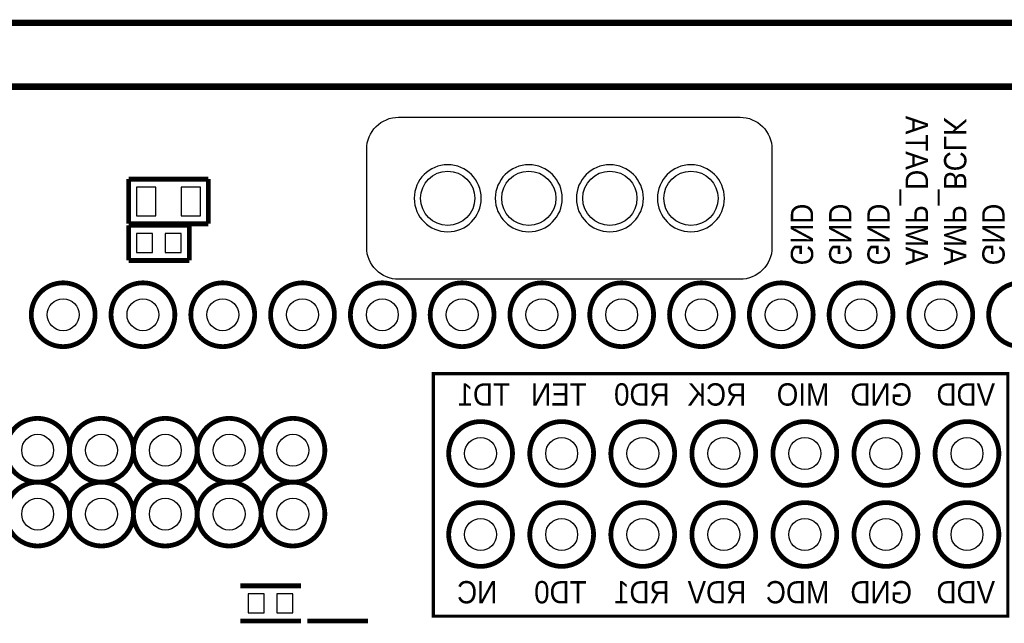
# Model space of a CAD drawing. Extents: x -7 to 124, y -15 to 152.
# Tile 4 of 9: x 41 to 72, y 58 to 77. Entities that reach past the tile are written whole.
import ezdxf

# ---------------------------------------------------------------- set-up
doc = ezdxf.new("R2010")
doc.units = 0
for name, color, linetype in [('BOARD', 6, 'CONTINUOUS'), ('PAD', 52, 'CONTINUOUS'), ('SILK', 120, 'CONTINUOUS')]:
    doc.layers.add(name, color=color, linetype=linetype)

msp = doc.modelspace()

# ---------------------------------------------------------------- linework, layer by layer
at = {"layer": 'BOARD', "const_width": 0.2}
msp.add_lwpolyline([(105.7498, 77.0001), (31.75, 77.0001)], dxfattribs=at)
msp.add_lwpolyline([(10.2502, 70.0001), (10.2502, 74.0001, -0.414214), (11.2502, 75.0001), (85.25, 75.0001, -0.414214), (86.25, 74.0001), (86.25, 70.0001)], format="xyb", dxfattribs=at)
at = {"layer": 'PAD'}
for points in [[(45.10005, 71.84995), (45.10005, 70.95005), (45.69995, 70.95005), (45.69995, 71.84995)], [(46.50005, 71.84995), (46.50005, 70.95005), (47.09995, 70.95005), (47.09995, 71.84995)], [(45.6, 69.8), (45.6, 70.3999), (45.0999, 70.3999), (45.0999, 69.8)], [(46.5002, 69.8), (46.5002, 70.3999), (46.0001, 70.3999), (46.0001, 69.8)], [(48.59985, 59.09995), (48.59985, 58.50005), (49.09995, 58.50005), (49.09995, 59.09995)], [(49.50005, 59.09995), (49.50005, 58.50005), (50.00015, 58.50005), (50.00015, 59.09995)]]:
    msp.add_lwpolyline(points, close=True, dxfattribs=at)
for centre, radius in [((54.85, 71.5), 0.85), ((57.39, 71.5), 0.85), ((59.93, 71.5), 0.85), ((62.47, 71.5), 0.85), ((42.8, 67.85), 0.5), ((45.3, 67.85), 0.5), ((47.8, 67.85), 0.5), ((50.3, 67.85), 0.5), ((52.8, 67.85), 0.5), ((55.3, 67.85), 0.5), ((57.8, 67.85), 0.5), ((60.3, 67.85), 0.5), ((62.8, 67.85), 0.5), ((65.3, 67.85), 0.5), ((67.8, 67.85), 0.5), ((70.3, 67.85), 0.5), ((42, 63.6), 0.5), ((44, 63.6), 0.5), ((46, 63.6), 0.5), ((48, 63.6), 0.5), ((50, 63.6), 0.5), ((55.88, 63.5), 0.5), ((58.42, 63.5), 0.5), ((60.96, 63.5), 0.5), ((63.5, 63.5), 0.5), ((66.04, 63.5), 0.5), ((68.58, 63.5), 0.5), ((71.12, 63.5), 0.5), ((42, 61.6), 0.5), ((44, 61.6), 0.5), ((46, 61.6), 0.5), ((48, 61.6), 0.5), ((50, 61.6), 0.5), ((55.88, 60.96), 0.5), ((58.42, 60.96), 0.5), ((60.96, 60.96), 0.5), ((63.5, 60.96), 0.5), ((66.04, 60.96), 0.5), ((68.58, 60.96), 0.5), ((71.12, 60.96), 0.5)]:
    msp.add_circle(centre, radius, dxfattribs=at)
at = {"layer": 'SILK'}
for points in [[(52.31, 73.04, -0.414214), (53.31, 74.04), (64.01, 74.04, -0.414214), (65.01, 73.04), (65.01, 69.96, -0.414214), (64.01, 68.96), (53.31, 68.96, -0.414214), (52.31, 69.96)], [(55.9, 71.5, 1), (53.8, 71.5, 1)], [(58.44, 71.5, 1), (56.34, 71.5, 1)], [(60.98, 71.5, 1), (58.88, 71.5, 1)], [(63.52, 71.5, 1), (61.42, 71.5, 1)]]:
    msp.add_lwpolyline(points, format="xyb", close=True, dxfattribs=at)
for points, const_width in [([(44.8501, 70.7), (44.8501, 72.1)], 0.1501), ([(44.8501, 72.1), (47.3499, 72.1)], 0.1501), ([(47.3499, 72.1), (47.3499, 70.7)], 0.1501), ([(46.75, 70.6499), (44.85, 70.6499)], 0.1501), ([(44.85, 70.6499), (44.85, 69.5501)], 0.1501), ([(47.3499, 70.7), (44.8501, 70.7)], 0.1501), ([(46.75, 69.5501), (46.75, 70.6499)], 0.1501), ([(44.85, 69.5501), (46.75, 69.5501)], 0.1501), ([(72.4, 58.8), (72.4, 66), (54.4, 66), (54.4, 58.4), (72.4, 58.4), (72.4, 58.8)], 0.1), ([(48.35, 59.3499), (50.25, 59.3499)], 0.1501), ([(48.35, 58.2501), (50.25, 58.2501)], 0.1501), ([(50.25, 58.2499), (48.35, 58.2499)], 0.1501), ([(50.45, 58.2499), (52.35, 58.2499)], 0.1501)]:
    msp.add_lwpolyline(points, dxfattribs=dict(at, const_width=const_width))
at = {"layer": 'SILK', "const_width": 0.15}
for points in [[(43.8, 67.85, 1), (41.8, 67.85, 1), (43.8, 67.85)], [(46.3, 67.85, 1), (44.3, 67.85, 1), (46.3, 67.85)], [(48.8, 67.85, 1), (46.8, 67.85, 1), (48.8, 67.85)], [(51.3, 67.85, 1), (49.3, 67.85, 1), (51.3, 67.85)], [(53.8, 67.85, 1), (51.8, 67.85, 1), (53.8, 67.85)], [(56.3, 67.85, 1), (54.3, 67.85, 1), (56.3, 67.85)], [(58.8, 67.85, 1), (56.8, 67.85, 1), (58.8, 67.85)], [(61.3, 67.85, 1), (59.3, 67.85, 1), (61.3, 67.85)], [(63.8, 67.85, 1), (61.8, 67.85, 1), (63.8, 67.85)], [(66.3, 67.85, 1), (64.3, 67.85, 1), (66.3, 67.85)], [(68.8, 67.85, 1), (66.8, 67.85, 1), (68.8, 67.85)], [(71.3, 67.85, 1), (69.3, 67.85, 1), (71.3, 67.85)], [(73.8, 67.85, 1), (71.8, 67.85, 1), (73.8, 67.85)], [(43, 63.6, 1), (41, 63.6, 1), (43, 63.6)], [(45, 63.6, 1), (43, 63.6, 1), (45, 63.6)], [(47, 63.6, 1), (45, 63.6, 1), (47, 63.6)], [(49, 63.6, 1), (47, 63.6, 1), (49, 63.6)], [(51, 63.6, 1), (49, 63.6, 1), (51, 63.6)], [(56.88, 63.5, 1), (54.88, 63.5, 1), (56.88, 63.5)], [(59.42, 63.5, 1), (57.42, 63.5, 1), (59.42, 63.5)], [(61.96, 63.5, 1), (59.96, 63.5, 1), (61.96, 63.5)], [(64.5, 63.5, 1), (62.5, 63.5, 1), (64.5, 63.5)], [(67.04, 63.5, 1), (65.04, 63.5, 1), (67.04, 63.5)], [(69.58, 63.5, 1), (67.58, 63.5, 1), (69.58, 63.5)], [(72.12, 63.5, 1), (70.12, 63.5, 1), (72.12, 63.5)], [(43, 61.6, 1), (41, 61.6, 1), (43, 61.6)], [(45, 61.6, 1), (43, 61.6, 1), (45, 61.6)], [(47, 61.6, 1), (45, 61.6, 1), (47, 61.6)], [(49, 61.6, 1), (47, 61.6, 1), (49, 61.6)], [(51, 61.6, 1), (49, 61.6, 1), (51, 61.6)], [(56.88, 60.96, 1), (54.88, 60.96, 1), (56.88, 60.96)], [(59.42, 60.96, 1), (57.42, 60.96, 1), (59.42, 60.96)], [(61.96, 60.96, 1), (59.96, 60.96, 1), (61.96, 60.96)], [(64.5, 60.96, 1), (62.5, 60.96, 1), (64.5, 60.96)], [(67.04, 60.96, 1), (65.04, 60.96, 1), (67.04, 60.96)], [(69.58, 60.96, 1), (67.58, 60.96, 1), (69.58, 60.96)], [(72.12, 60.96, 1), (70.12, 60.96, 1), (72.12, 60.96)]]:
    msp.add_lwpolyline(points, format="xyb", dxfattribs=at)

# ---------------------------------------------------------------- texts
at = {"layer": 'SILK', "text_generation_flag": 2, "width": 0.928571}
for s, p in [('AMP_DATA', (69.2, 69.4)), ('AMP_BCLK', (70.4, 69.4)), ('GND', (65.6, 69.4)), ('GND', (66.8, 69.4)), ('GND', (68, 69.4)), ('GND', (71.6, 69.4))]:
    msp.add_text(s, height=0.7, rotation=270, dxfattribs=at).set_placement(p)
for s, p in [('TD1', (56.8, 65)), ('TEN', (59.2, 65)), ('RD0', (61.8, 65)), ('RCK', (64.2, 65)), ('MIO', (66.8, 65)), ('GND', (69.4, 65)), ('VDD', (72, 65)), ('NC', (56.4, 58.8)), ('TD0', (59.2, 58.8)), ('RD1', (61.8, 58.8)), ('RDV', (64.2, 58.8)), ('MDC', (66.8, 58.8)), ('GND', (69.4, 58.8)), ('VDD', (72, 58.8))]:
    msp.add_text(s, height=0.7, dxfattribs=at).set_placement(p)

doc.saveas('drawing.dxf')
